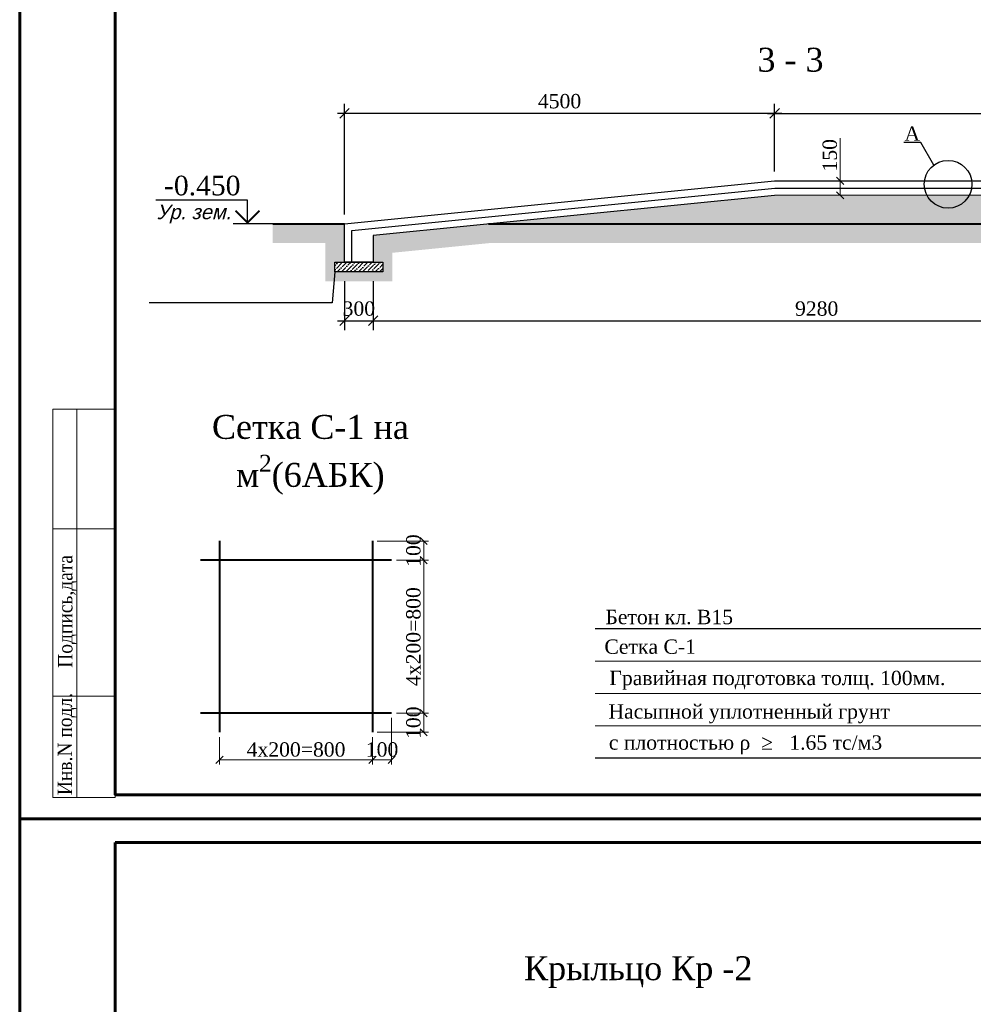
# Model space of a CAD drawing. Header units: millimetres. Extents: x 2063114 to 14983986, y -126020516 to 213791.
# Tile 25 of 256: x 2320392 to 2340347, y -1708884 to -1688291. Entities that reach past the tile are written whole.
import ezdxf
from ezdxf.enums import TextEntityAlignment as Align

# ---------------------------------------------------------------- set-up
doc = ezdxf.new("R2010")
doc.units = ezdxf.units.MM
doc.linetypes.add('HIDDEN2', pattern=[4.7625, 3.175, -1.5875])
doc.layers.get('Defpoints').update_dxf_attribs({"color": 6, "lineweight": 35})
doc.layers.add('_print', color=6, linetype='Continuous', lineweight=60, plot=False)
for name, color, linetype, lineweight in [('TEXT', 7, 'Continuous', 30), ('Wall', 16, 'Continuous', 40), ('АСО-Штриховка', 184, 'Continuous', 9), ('Фундаменты', 252, 'Continuous', 25)]:
    doc.layers.add(name, color=color, linetype=linetype, lineweight=lineweight)
doc.styles.add('seviyorum', font='times.ttf')
doc.styles.add('SIMPLEX', font='times.ttf', dxfattribs={"width": 0.7})
doc.styles.get("Standard").update_dxf_attribs({"font": 'arial.ttf'})
doc.styles.add('standart QQL', font='times.ttf', dxfattribs={"height": 300})
doc.styles.add('Times New Roman', font='times.ttf')
doc.dimstyles.new('Dim(100)', dxfattribs={"dimscale": 100, "dimtxt": 3.5, "dimasz": 2, "dimexe": 2, "dimexo": 2, "dimgap": 1, "dimtad": 1, "dimdec": 0, "dimdsep": 46, "dimtxsty": 'SIMPLEX', "dimblk": 'OBLIQUE', "dimcen": 2.5, "dimdle": 1.5, "dimclrd": 256, "dimclre": 256, "dimclrt": 256, "dimadec": 0, "dimazin": 0, "dimtfac": 0.75, "dimtdec": 0, "dimtmove": 1, "dimatfit": 3, "dimfxl": 1, "dimtolj": 1, "dimtzin": 0, "dimlwd": -1, "dimlwe": -1, "dimarcsym": 0})
doc.dimstyles.new('Миржалол100', dxfattribs={"dimtxt": 300, "dimasz": 150, "dimexe": 100, "dimexo": 100, "dimgap": 63, "dimtad": 1, "dimdec": 0, "dimtxsty": 'Times New Roman', "dimblk": 'OBLIQUE', "dimcen": 100, "dimclrd": 256, "dimclre": 256, "dimclrt": 256, "dimadec": 0, "dimazin": 0, "dimtfac": 1, "dimtdec": 0, "dimtmove": 1, "dimatfit": 3, "dimfxl": 800, "dimlwd": 13, "dimlwe": 13, "dimarcsym": 0})
doc.dimstyles.new('Миржалол25', dxfattribs={"dimtxt": 300, "dimasz": 150, "dimexe": 100, "dimexo": 100, "dimgap": 63, "dimtad": 1, "dimdec": 0, "dimlfac": 0.25, "dimtxsty": 'Times New Roman', "dimblk": 'OBLIQUE', "dimcen": 100, "dimclrd": 256, "dimclre": 256, "dimclrt": 256, "dimadec": 0, "dimazin": 0, "dimtfac": 1, "dimtdec": 0, "dimtmove": 1, "dimatfit": 3, "dimfxl": 800, "dimlwd": 13, "dimlwe": 13, "dimarcsym": 0})

# ---------------------------------------------------------------- blocks, each defined once
blk = doc.blocks.new('_Oblique')
at = {"color": 0, "linetype": 'ByBlock', "lineweight": -2}
blk.add_line((-0.5, -0.5), (0.5, 0.5), dxfattribs=at)
blk = doc.blocks.new('*D1201')
at = {"ltscale": 300, "transparency": 16777216}
for p, q in [((2327189, -1693763), (2327189, -1694788)), ((2327789, -1693763), (2327789, -1694788)), ((2327039, -1694588), (2327939, -1694588))]:
    blk.add_line(p, q, dxfattribs=at)
at = {"layer": 'Defpoints', "color": 0, "lineweight": 30, "ltscale": 300, "transparency": 16777216}
for p in [(2327189, -1693563), (2327789, -1693563), (2327789, -1694588)]:
    blk.add_point(p, dxfattribs=at)
at = {"ltscale": 300, "transparency": 16777216, "xscale": 200, "yscale": 200, "zscale": 200, "rotation": 180}
blk.add_blockref('_Oblique', (2327189, -1694588), dxfattribs=at)
at = {"ltscale": 300, "transparency": 16777216, "xscale": 200, "yscale": 200, "zscale": 200}
blk.add_blockref('_Oblique', (2327789, -1694588), dxfattribs=at)
at = {"ltscale": 300, "transparency": 16777216, "insert": (2327489, -1694335), "char_height": 300, "attachment_point": 5, "style": 'Times New Roman'}
blk.add_mtext('\\A1;300', dxfattribs=at)
blk = doc.blocks.new('*D1202')
at = {"ltscale": 300, "transparency": 16777216}
for p, q in [((2327789, -1693763), (2327789, -1694788)), ((2346349, -1693763), (2346349, -1694788)), ((2327639, -1694588), (2346499, -1694588))]:
    blk.add_line(p, q, dxfattribs=at)
at = {"layer": 'Defpoints', "color": 0, "lineweight": 30, "ltscale": 300, "transparency": 16777216}
for p in [(2327789, -1693563), (2346349, -1693563), (2346349, -1694588)]:
    blk.add_point(p, dxfattribs=at)
at = {"ltscale": 300, "transparency": 16777216, "xscale": 200, "yscale": 200, "zscale": 200, "rotation": 180}
blk.add_blockref('_Oblique', (2327789, -1694588), dxfattribs=at)
at = {"ltscale": 300, "transparency": 16777216, "xscale": 200, "yscale": 200, "zscale": 200}
blk.add_blockref('_Oblique', (2346349, -1694588), dxfattribs=at)
at = {"ltscale": 300, "transparency": 16777216, "insert": (2337069, -1694335), "char_height": 300, "attachment_point": 5, "style": 'Times New Roman'}
blk.add_mtext('\\A1;9280', dxfattribs=at)
blk = doc.blocks.new('*D1204')
at = {"ltscale": 300, "transparency": 16777216}
for p, q in [((2336189, -1691463), (2336189, -1690050)), ((2346949, -1691463), (2346949, -1690050)), ((2336039, -1690250), (2347099, -1690250))]:
    blk.add_line(p, q, dxfattribs=at)
at = {"layer": 'Defpoints', "color": 0, "lineweight": 30, "ltscale": 300, "transparency": 16777216}
for p in [(2346949, -1690250), (2336189, -1691663), (2346949, -1691663)]:
    blk.add_point(p, dxfattribs=at)
at = {"ltscale": 300, "transparency": 16777216, "xscale": 200, "yscale": 200, "zscale": 200, "rotation": 180}
blk.add_blockref('_Oblique', (2336189, -1690250), dxfattribs=at)
at = {"ltscale": 300, "transparency": 16777216, "xscale": 200, "yscale": 200, "zscale": 200}
blk.add_blockref('_Oblique', (2346949, -1690250), dxfattribs=at)
at = {"ltscale": 300, "transparency": 16777216, "insert": (2341569, -1689997), "char_height": 300, "attachment_point": 5, "style": 'Times New Roman'}
blk.add_mtext('\\A1;5380', dxfattribs=at)
blk = doc.blocks.new('*U131')
at = {"color": 0, "linetype": 'ByBlock', "lineweight": -2}
blk.add_line((3, 0), (11.3, 0), dxfattribs=at)
blk.add_lwpolyline([(8.3, 0), (8.3, 5), (27.45, 5)], dxfattribs=at)
at = {"color": 0, "linetype": 'ByBlock', "lineweight": -2, "const_width": 0.4}
blk.add_lwpolyline([(5.8, 2.78), (8.3, 0.28), (10.8, 2.78)], dxfattribs=at)
at = {"color": 0, "linetype": 'ByBlock', "lineweight": -2, "style": 'seviyorum'}
blk.add_attdef('ОТМЕТКА', text='', height=4.1, dxfattribs=at).set_placement((17.76, 8.03), align=Align.MIDDLE_CENTER)
at = {"color": 0, "linetype": 'ByBlock', "lineweight": -2, "oblique": 15}
blk.add_attdef('НТЕКСТ', text='', height=3, dxfattribs=at).set_placement((19.55, 2.5), align=Align.MIDDLE_CENTER)
blk = doc.blocks.new('*D1205')
at = {"ltscale": 300, "transparency": 16777216}
for p, q in [((2327189, -1692363), (2327189, -1690050)), ((2336189, -1691463), (2336189, -1690050)), ((2336339, -1690250), (2327039, -1690250))]:
    blk.add_line(p, q, dxfattribs=at)
at = {"layer": 'Defpoints', "color": 0, "lineweight": 30, "ltscale": 300, "transparency": 16777216}
for p in [(2327189, -1690250), (2336189, -1691663), (2327189, -1692563)]:
    blk.add_point(p, dxfattribs=at)
at = {"ltscale": 300, "transparency": 16777216, "xscale": 200, "yscale": 200, "zscale": 200, "rotation": 180}
blk.add_blockref('_Oblique', (2327189, -1690250), dxfattribs=at)
at = {"ltscale": 300, "transparency": 16777216, "xscale": 200, "yscale": 200, "zscale": 200}
blk.add_blockref('_Oblique', (2336189, -1690250), dxfattribs=at)
at = {"ltscale": 300, "transparency": 16777216, "insert": (2331689, -1689997), "char_height": 300, "attachment_point": 5, "style": 'Times New Roman'}
blk.add_mtext('\\A1;4500', dxfattribs=at)
blk = doc.blocks.new('*D1206')
at = {"linetype": 'Continuous', "lineweight": 13, "ltscale": 300, "transparency": 16777216}
for p, q in [((2337561, -1690766), (2337561, -1691663)), ((2337561, -1691663), (2337561, -1691963))]:
    blk.add_line(p, q, dxfattribs=at)
at = {"layer": 'Defpoints', "color": 0, "lineweight": 30, "ltscale": 300, "transparency": 16777216}
for p in [(2337561, -1691663), (2337561, -1691963), (2337561, -1691963)]:
    blk.add_point(p, dxfattribs=at)
at = {"lineweight": 13, "ltscale": 300, "transparency": 16777216, "xscale": 150, "yscale": 150, "zscale": 150}
for p, rotation in [((2337561, -1691663), 90), ((2337561, -1691963), 270)]:
    blk.add_blockref('_Oblique', p, dxfattribs=dict(at, rotation=rotation))
at = {"ltscale": 300, "transparency": 16777216, "insert": (2337345, -1691127), "char_height": 300, "attachment_point": 5, "rotation": 90, "style": 'Times New Roman'}
blk.add_mtext('150', dxfattribs=at)
blk = doc.blocks.new('*D1210')
at = {"linetype": 'Continuous', "lineweight": 13, "ltscale": 300, "transparency": 16777216}
for p, q in [((2324575, -1703294), (2324575, -1703871)), ((2327775, -1703294), (2327775, -1703871)), ((2324575, -1703771), (2327775, -1703771))]:
    blk.add_line(p, q, dxfattribs=at)
at = {"layer": 'Defpoints', "color": 0, "lineweight": 30, "ltscale": 300, "transparency": 16777216}
for p in [(2324575, -1703194), (2327775, -1703194), (2327775, -1703771)]:
    blk.add_point(p, dxfattribs=at)
at = {"lineweight": 13, "ltscale": 300, "transparency": 16777216, "xscale": 150, "yscale": 150, "zscale": 150, "rotation": 180}
blk.add_blockref('_Oblique', (2324575, -1703771), dxfattribs=at)
at = {"lineweight": 13, "ltscale": 300, "transparency": 16777216, "xscale": 150, "yscale": 150, "zscale": 150}
blk.add_blockref('_Oblique', (2327775, -1703771), dxfattribs=at)
at = {"ltscale": 300, "transparency": 16777216, "insert": (2326175, -1703556), "char_height": 300, "attachment_point": 5, "style": 'Times New Roman'}
blk.add_mtext('4x200=800', dxfattribs=at)
blk = doc.blocks.new('*D1211')
at = {"linetype": 'Continuous', "lineweight": 13, "ltscale": 300, "transparency": 16777216}
for p, q in [((2328275, -1702794), (2328947, -1702794)), ((2328847, -1703194), (2328847, -1702794)), ((2327875, -1703194), (2328947, -1703194))]:
    blk.add_line(p, q, dxfattribs=at)
at = {"layer": 'Defpoints', "color": 0, "lineweight": 30, "ltscale": 300, "transparency": 16777216}
for p in [(2328175, -1702794), (2328847, -1702794), (2327775, -1703194)]:
    blk.add_point(p, dxfattribs=at)
at = {"lineweight": 13, "ltscale": 300, "transparency": 16777216, "xscale": 150, "yscale": 150, "zscale": 150}
for p, rotation in [((2328847, -1702794), 90), ((2328847, -1703194), 270)]:
    blk.add_blockref('_Oblique', p, dxfattribs=dict(at, rotation=rotation))
at = {"ltscale": 300, "transparency": 16777216, "insert": (2328632, -1702994), "char_height": 300, "attachment_point": 5, "rotation": 90, "style": 'Times New Roman'}
blk.add_mtext('100', dxfattribs=at)
blk = doc.blocks.new('*D1212')
at = {"linetype": 'Continuous', "lineweight": 13, "ltscale": 300, "transparency": 16777216}
for p, q in [((2328275, -1699594), (2328947, -1699594)), ((2328847, -1702794), (2328847, -1699594)), ((2328275, -1702794), (2328947, -1702794))]:
    blk.add_line(p, q, dxfattribs=at)
at = {"layer": 'Defpoints', "color": 0, "lineweight": 30, "ltscale": 300, "transparency": 16777216}
for p in [(2328175, -1699594), (2328847, -1699594), (2328175, -1702794)]:
    blk.add_point(p, dxfattribs=at)
at = {"lineweight": 13, "ltscale": 300, "transparency": 16777216, "xscale": 150, "yscale": 150, "zscale": 150}
for p, rotation in [((2328847, -1699594), 90), ((2328847, -1702794), 270)]:
    blk.add_blockref('_Oblique', p, dxfattribs=dict(at, rotation=rotation))
at = {"ltscale": 300, "transparency": 16777216, "insert": (2328632, -1701194), "char_height": 300, "width": 3214.22, "attachment_point": 5, "rotation": 90, "style": 'Times New Roman'}
blk.add_mtext('4x200=800', dxfattribs=at)
blk = doc.blocks.new('*D1213')
at = {"linetype": 'Continuous', "lineweight": 13, "ltscale": 300, "transparency": 16777216}
for p, q in [((2327875, -1699194), (2328947, -1699194)), ((2328847, -1699594), (2328847, -1699194)), ((2328275, -1699594), (2328947, -1699594))]:
    blk.add_line(p, q, dxfattribs=at)
at = {"layer": 'Defpoints', "color": 0, "lineweight": 30, "ltscale": 300, "transparency": 16777216}
for p in [(2327775, -1699194), (2328847, -1699194), (2328175, -1699594)]:
    blk.add_point(p, dxfattribs=at)
at = {"lineweight": 13, "ltscale": 300, "transparency": 16777216, "xscale": 150, "yscale": 150, "zscale": 150}
for p, rotation in [((2328847, -1699194), 90), ((2328847, -1699594), 270)]:
    blk.add_blockref('_Oblique', p, dxfattribs=dict(at, rotation=rotation))
at = {"ltscale": 300, "transparency": 16777216, "insert": (2328632, -1699394), "char_height": 300, "attachment_point": 5, "rotation": 90, "style": 'Times New Roman'}
blk.add_mtext('100', dxfattribs=at)
blk = doc.blocks.new('*D1214')
at = {"linetype": 'Continuous', "lineweight": 13, "ltscale": 300, "transparency": 16777216}
for p, q in [((2328175, -1702894), (2328175, -1703871)), ((2327775, -1703294), (2327775, -1703871)), ((2327775, -1703771), (2328175, -1703771))]:
    blk.add_line(p, q, dxfattribs=at)
at = {"layer": 'Defpoints', "color": 0, "lineweight": 30, "ltscale": 300, "transparency": 16777216}
for p in [(2328175, -1702794), (2327775, -1703194), (2328175, -1703771)]:
    blk.add_point(p, dxfattribs=at)
at = {"lineweight": 13, "ltscale": 300, "transparency": 16777216, "xscale": 150, "yscale": 150, "zscale": 150, "rotation": 180}
blk.add_blockref('_Oblique', (2327775, -1703771), dxfattribs=at)
at = {"lineweight": 13, "ltscale": 300, "transparency": 16777216, "xscale": 150, "yscale": 150, "zscale": 150}
blk.add_blockref('_Oblique', (2328175, -1703771), dxfattribs=at)
at = {"ltscale": 300, "transparency": 16777216, "insert": (2327975, -1703556), "char_height": 300, "attachment_point": 5, "style": 'Times New Roman'}
blk.add_mtext('100', dxfattribs=at)
blk = doc.blocks.new('A$C55174EB8')
at = {"layer": 'Wall', "color": 7, "linetype": 'Continuous', "lineweight": 20}
for p, q in [((-1319, -46), (-1319, 8074)), ((-1319, 8074), (-19, 8074)), ((-819, 8074), (-819, -46)), ((-19, 8074), (-19, -46)), ((-1319, 5574), (-19, 5574)), ((-1319, 2074), (-19, 2074)), ((-1319, -46), (-19, -46))]:
    blk.add_line(p, q, dxfattribs=at)
at = {"layer": 'TEXT', "color": 7, "linetype": 'Continuous', "lineweight": 20, "style": 'standart QQL', "width": 0.9}
for s, p in [('Подпись,дата', (-911, 2668)), ('Инв.N подл.', (-920, 4))]:
    blk.add_text(s, height=300, rotation=90, dxfattribs=at).set_placement(p)
blk = doc.blocks.new('*U1590')
at = {"color": 0, "ltscale": 25}
blk.add_lwpolyline([(-59400, 42000), (0, 42000), (0, 0), (-59400, 0)], close=True, dxfattribs=at)
at = {"color": 0, "lineweight": 60, "ltscale": 25}
blk.add_lwpolyline([(-57400, 41500), (-500, 41500), (-500, 500), (-57400, 500)], close=True, dxfattribs=at)

msp = doc.modelspace()

# ---------------------------------------------------------------- hatches: boundary and pattern name
h = msp.add_hatch()
h.set_pattern_fill('GRAVEL', color=256, scale=500)
h.set_pattern_definition([(228.0127875, (188393.08, -1212241.923), (-4000, -4500), [67.268, -6659.54402]), (184.9697407, (188348.08, -1212291.923), (6000, 500), [115.434, -11427.96238]), (132.510447, (188233.08, -1212301.923), (5000, -5500), [81.394, -8058.0163]), (267.273689, (188038.08, -1212426.923), (500, 10000), [105.119, -10406.77902]), (292.8336542, (188033.08, -1212531.923), (-2500, 6000), [103.0775, -10204.68656]), (357.273689, (188073.08, -1212626.923), (-10000, 500), [105.119, -10406.77902]), (37.6942405, (188178.08, -1212631.923), (-6500, -5000), [139.0145, -13762.42427]), (72.2553284, (188288.08, -1212546.923), (3500, 11000), [131.244, -12993.16075]), (121.4295656, (188328.08, -1212421.923), (-4000, 6500), [105.475, -10442.03655]), (175.2363583, (188273.08, -1212331.923), (5500, -500), [120.416, -5900.38129]), (222.3974378, (188153.079, -1212321.923), (-6000, -5500), [155.724, -15416.6875]), (138.8140748, (188533.08, -1212431.923), (-3500, 3000), [53.1505, -5261.92241]), (171.4692344, (188493.08, -1212396.923), (6500, -1000), [101.1185, -10010.75571]), (225, (188393.08, -1212381.92), (-6e-14, -500), [70.7105, -636.39628]), (203.1985905, (188358.08, -1212321.92), (2500, 1000), [38.079, -3769.80755]), (291.8014095, (188323.08, -1212336.92), (-500, 1500), [53.8515, -2638.7309]), (30.9637565, (188343.08, -1212386.92), (1500, 1000), [87.4645, -2828.01145]), (161.565051, (188418.08, -1212341.92), (1000, -500), [63.2455, -1517.89333]), (16.3895403, (188033.08, -1212336.923), (5000, 1500), [88.6, -8771.42257]), (70.346176, (188118.08, -1212311.923), (-2000, -5500), [74.3305, -7358.70387]), (293.1985905, (188418.08, -1212241.92), (-1000, 2500), [76.1575, -3731.72905]), (343.6104597, (188448.08, -1212311.923), (-5000, 1500), [88.6, -8771.42257]), (339.4439548, (188033.08, -1212646.923), (-2500, 1000), [85.44, -4186.56187]), (294.7751406, (188113.08, -1212676.923), (-2500, 5500), [71.589, -7087.32153]), (66.8014095, (188423.08, -1212741.92), (1000, 2500), [76.1575, -3731.72905]), (17.3540246, (188453.08, -1212671.923), (-6500, -2000), [83.8155, -8297.71181]), (69.4439548, (188178.08, -1212741.923), (-1000, -2500), [42.72, -4229.28187]), (101.3099325, (188393.08, -1212741.92), (-500, 2000), [25.495, -2524.01476]), (165.9637565, (188388.08, -1212716.92), (1500, -500), [103.0775, -1958.47531]), (186.009006, (188288.08, -1212691.923), (5000, 500), [95.525, -9456.96159]), (303.6900675, (188343.08, -1212431.92), (-500, 1000), [72.111, -1730.66464]), (353.1572266, (188383.08, -1212491.923), (8500, -1000), [125.897, -12463.78131]), (60.945396, (188508.08, -1212506.923), (-2000, -3500), [51.478, -5096.33707]), (90, (188533.1, -1212461.9), (-500, 500), [30, -470]), (120.2564372, (188278.08, -1212676.923), (2000, -3500), [69.462, -6876.76]), (48.0127875, (188243.08, -1212616.923), (4000, 4500), [134.536, -6592.27602]), (0, (188333.1, -1212516.9), (500, 500), [130, -370]), (325.3048465, (188463.08, -1212516.923), (5000, -3500), [79.057, -7826.63715]), (254.054604, (188528.08, -1212561.92), (-500, -2000), [72.801, -3567.25394]), (207.6459754, (188508.08, -1212631.923), (-9500, -5000), [118.5325, -11734.73709]), (175.4260787, (188403.08, -1212686.923), (-6500, 500), [125.3995, -12414.5367])])
h.paths.add_polyline_path([(2330203.94013, -1692563.17427), (2346348.97632, -1692563.17427), (2346348.97632, -1691963.17427), (2336188.97632, -1691964.67054)])
h = msp.add_hatch()
h.set_pattern_fill('ANSI36', color=256, scale=500)
h.set_pattern_definition([(45, (1315348.03, -725441.427), (33.1456304, 121.533978), [156.25, -31.25, 0, -31.25])])
h.paths.add_polyline_path([(2326988.97801, -1693363.17427), (2326988.97801, -1693563.17427), (2327988.97801, -1693563.17427), (2327988.97801, -1693363.17427)])
at = {"layer": 'АСО-Штриховка', "linetype": 'HIDDEN2', "lineweight": 13}
h = msp.add_hatch(dxfattribs=at)
h.set_pattern_fill('EARTH', color=0, scale=50, angle=45)
h.set_pattern_definition([(45, (2125702.23, -2088019.16), (0, 449.0128), [317.5, -317.5]), (45, (2125618.04, -2087934.97), (0, 449.0128), [317.5, -317.5]), (45, (2125533.85, -2087850.78), (0, 449.0128), [317.5, -317.5]), (135, (2125533.85, -2087794.66), (-449.0128, 0), [317.5, -317.5]), (135, (2125618.04, -2087710.47), (-449.0128, 0), [317.5, -317.5]), (135, (2125702.23, -2087626.28), (-449.0128, 0), [317.5, -317.5])])
h.paths.add_polyline_path([(2330203.94013, -1692563.17427), (2343678.15593, -1692563.17427), (2346348.97632, -1692563.17427), (2346348.97632, -1693363.17427), (2346148.97632, -1693363.17427), (2346148.97632, -1693563.17427), (2347148.97632, -1693563.17427), (2347148.97632, -1693363.17427), (2346948.97632, -1693363.17427), (2346948.97632, -1692563.17427), (2348020.90675, -1692563.17427), (2348020.90675, -1692963.17427), (2347348.97632, -1692963.17427), (2347348.97632, -1693763.17427), (2345948.97632, -1693763.17427), (2345948.97632, -1692963.17427), (2330223.89039, -1692963.17426), (2328188.97801, -1693166.66554), (2328188.97801, -1693763.17427), (2326788.97801, -1693763.17427), (2326788.97801, -1692963.17427), (2325688.97801, -1692963.17427), (2325688.97801, -1692563.17427), (2327188.97801, -1692563.17427), (2327188.97801, -1693363.17427), (2326988.97801, -1693363.17427), (2326988.97801, -1693563.17427), (2327988.97801, -1693563.17427), (2327988.97801, -1693363.17427), (2327788.97801, -1693363.17427), (2327788.97801, -1692804.67053)])

# ---------------------------------------------------------------- linework, layer by layer
at = {"lineweight": 40}
for p, q in [((2325688.97801, -1692563.17427), (2327188.97801, -1692563.17427)), ((2330203.94013, -1692563.17427), (2346348.97632, -1692563.17427)), ((2324574.7398, -1699193.90421), (2324574.7398, -1703193.90421)), ((2327774.7398, -1699193.90421), (2327774.7398, -1703193.90421)), ((2328174.7398, -1699593.90421), (2324174.7398, -1699593.90421)), ((2328174.7398, -1702793.90421), (2324174.7398, -1702793.90421))]:
    msp.add_line(p, q, dxfattribs=at)
at = {"color": 0, "linetype": 'Continuous', "lineweight": 15, "ltscale": 100}
for p, q in [((2332437.2144, -1701703.72341), (2341568.38948, -1701703.72341)), ((2332437.2144, -1702382.03499), (2341568.38948, -1702382.03499)), ((2332437.2144, -1703060.34658), (2341568.38948, -1703060.34658))]:
    msp.add_line(p, q, dxfattribs=at)
for points in [[(2339519.82351, -1691332.4578), (2339251.82462, -1690859.62582), (2338891.64631, -1690859.62582)], [(2326988.97801, -1693563.17427), (2326928.63083, -1694214.84226), (2323098.97951, -1694214.84226)]]:
    msp.add_lwpolyline(points)
at = {"lineweight": 30}
for points in [[(2336188.97632, -1691663.17427), (2346948.97632, -1691663.17427), (2346948.97632, -1693363.17427), (2346348.97632, -1693363.17427), (2346348.97632, -1692598.58446), (2346348.97632, -1691963.17427), (2336188.97632, -1691964.67054), (2327788.97801, -1692804.67053), (2327788.97801, -1693363.17427), (2327188.97801, -1693363.17427), (2327188.97801, -1692563.17427)], [(2326988.97801, -1693363.17427), (2327988.97801, -1693363.17427), (2327988.97801, -1693563.17427), (2326988.97801, -1693563.17427)]]:
    msp.add_lwpolyline(points, close=True, dxfattribs=at)
at = {"color": 5, "lineweight": 30}
msp.add_lwpolyline([(2327338.97801, -1693363.17427), (2327338.97801, -1692698.9224), (2336196.45766, -1691813.17427), (2346648.97632, -1691813.17427), (2346648.97632, -1693363.17427)], dxfattribs=at)
at = {"color": 0, "ltscale": 100}
msp.add_lwpolyline([(2332437.2144, -1701025.41183), (2341568.38948, -1701025.41183), (2341568.38948, -1703738.65816), (2332437.2144, -1703738.65816)], dxfattribs=at)
msp.add_circle((2339818.82462, -1691733.20503), 500)
at = {"layer": '_print', "ltscale": 100}
for points in [[(2379792.08613, -1705001.43901), (2320392.08613, -1705001.43901), (2320392.08613, -1663001.43901), (2379792.08613, -1663001.43901)], [(2379792.08613, -1747001.43901), (2320392.08613, -1747001.43901), (2320392.08613, -1705001.43901), (2379792.08613, -1705001.43901)]]:
    msp.add_lwpolyline(points, close=True, dxfattribs=at)

# ---------------------------------------------------------------- block references
for p in [(2379792.08613, -1705001.43901), (2379792.08613, -1747001.43901)]:
    msp.add_blockref('*U1590', p)
at = {"ltscale": 300}
ref = msp.add_blockref('*U131', (2325988.97801, -1692563.17427), dxfattribs=dict(at, xscale=-100, yscale=100, zscale=100))
ref.add_attrib('ОТМЕТКА', '-0.450', dxfattribs={"color": 0, "linetype": 'ByBlock', "lineweight": -2, "height": 410, "style": 'seviyorum'}).set_placement((2324212.51786, -1691759.70356), align=Align.MIDDLE_CENTER)
ref.add_attrib('НТЕКСТ', 'Ур. зем.', dxfattribs={"color": 0, "linetype": 'ByBlock', "lineweight": -2, "height": 300, "oblique": 15}).set_placement((2324034.42465, -1692313.17427), align=Align.MIDDLE_CENTER)
at = {"layer": 'Фундаменты', "color": 7, "linetype": 'Continuous', "lineweight": 20}
msp.add_blockref('A$C55174EB8', (2322407.33375, -1704513.86104), dxfattribs=at)

# ---------------------------------------------------------------- texts
at = {"ltscale": 300, "style": 'Times New Roman'}
msp.add_text('A', height=300, dxfattribs=at).set_placement((2338905.56884, -1690824.08513))
at = {"ltscale": 30, "insert": (2335755.5632, -1688878.01981), "char_height": 500, "attachment_point": 1, "style": 'Times New Roman'}
msp.add_mtext_dynamic_manual_height_columns('\\pi73.84058;3 - 3', width=1409.7575758, gutter_width=12.5, heights=[0], dxfattribs=at)
at = {"color": 0, "lineweight": -3, "ltscale": 10, "insert": (2326475.4125, -1697390.76567, -7.72956), "char_height": 500, "width": 4262.311347, "attachment_point": 5, "style": 'Times New Roman'}
msp.add_mtext('\\A1;Сетка С-1 на м{\\H0.7x;\\S2^ ;}(6AБК)', dxfattribs=at)
at = {"ltscale": 300, "char_height": 300, "style": 'Times New Roman'}
for s, width, insert, attachment_point in [('Бетон кл. В15', 3126.7756327, (2335318.81972, -1700633.48285), 3), ('{\\fTimes New Roman|b0|i0|c204|p18;\\W1;Сетка С-1}', 2939.8715509, (2334543.72028, -1701253.41256), 3), ('Гравийная подготовка толщ. 100мм. ', 9072.8169568, (2332731.47807, -1701908.27213), 1), ('Насыпной уплотненный грунт', 6754.4607727, (2332711.16989, -1702608.43409), 1), ('с плотностью ρ  ≥   1.65 тс/м3', 6518.6731886, (2332720.48932, -1703258.23933), 1)]:
    msp.add_mtext_dynamic_manual_height_columns(s, width=width, gutter_width=8935.54887, heights=[0], dxfattribs=dict(at, insert=insert, attachment_point=attachment_point))
at = {"lineweight": -3, "insert": (2333335.56141, -1708210.45387), "char_height": 500, "width": 7916.8642286, "attachment_point": 5, "style": 'Times New Roman'}
msp.add_mtext('Крыльцо Кр -2 ', dxfattribs=at)

# ---------------------------------------------------------------- dimensions: what is measured, and where the dimension line sits
at = {"ltscale": 300}
for base, p1, p2, angle, dimstyle, override, picture, middle in [((2327188.97801, -1690249.6668), (2336188.97632, -1691663.17427), (2327188.97801, -1692563.17427), 180, 'Dim(100)', {"dimtxt": 3, "dimlfac": 0.5, "dimtxsty": 'Times New Roman'}, '*D1205', (2331688.97716, -1690249.6668)), ((2337560.66596, -1691963.17427), (2337560.66596, -1691663.17427), (2337560.66596, -1691963.17427), 270, 'Миржалол100', {"dimlfac": 0.5}, '*D1206', (2337560.66596, -1691127.00784)), ((2328847.42222, -1699193.90421), (2328174.7398, -1699593.90421), (2327774.7398, -1699193.90421), 90, 'Миржалол25', {"dimtxt": 300, "dimtxsty": 'Times New Roman', "dimclrt": 256}, '*D1213', (2328847.42222, -1699393.90421)), ((2328847.42222, -1702793.90421), (2327774.7398, -1703193.90421), (2328174.7398, -1702793.90421), 90, 'Миржалол25', {"dimtxt": 300, "dimtxsty": 'Times New Roman', "dimclrt": 256}, '*D1211', (2328847.42222, -1702993.90421))]:
    dim = msp.add_linear_dim(base=base, p1=p1, p2=p2, angle=angle, dimstyle=dimstyle, override=override, dxfattribs=at)
    dim.commit()
    dim.dimension.update_dxf_attribs({"geometry": picture, "text_midpoint": middle, "dimtype": 160})
for base, p1, p2, override, picture, middle in [((2346948.97632, -1690249.6668), (2336188.97632, -1691663.17427), (2346948.97632, -1691663.17427), {"dimtxt": 3, "dimlfac": 0.5, "dimtxsty": 'Times New Roman'}, '*D1204', (2341568.97632, -1689997.07127)), ((2346348.97632, -1694587.96163), (2327788.97801, -1693563.17427), (2346348.97632, -1693563.17427), {"dimtxt": 3, "dimlfac": 0.5, "dimtxsty": 'Times New Roman', "dimclrt": 256}, '*D1202', (2337068.97716, -1694334.93351))]:
    dim = msp.add_linear_dim(base=base, p1=p1, p2=p2, dimstyle='Dim(100)', override=override, dxfattribs=at)
    dim.commit()
    dim.dimension.update_dxf_attribs({"geometry": picture, "text_midpoint": middle})
for base, p1, p2, dimstyle, override, picture, middle in [((2327788.97801, -1694587.96163), (2327188.97801, -1693563.17427), (2327788.97801, -1693563.17427), 'Dim(100)', {"dimtxt": 3, "dimlfac": 0.5, "dimtxsty": 'Times New Roman', "dimclrt": 256}, '*D1201', (2327488.97801, -1694587.96163)), ((2328174.7398, -1703771.45808), (2327774.7398, -1703193.90421), (2328174.7398, -1702793.90421), 'Миржалол25', {"dimtxt": 300, "dimtxsty": 'Times New Roman', "dimclrt": 256}, '*D1214', (2327974.7398, -1703771.45808))]:
    dim = msp.add_linear_dim(base=base, p1=p1, p2=p2, dimstyle=dimstyle, override=override, dxfattribs=at)
    dim.commit()
    dim.dimension.update_dxf_attribs({"geometry": picture, "text_midpoint": middle, "dimtype": 160})
dim = msp.add_linear_dim(base=(2328847.42222, -1699593.90421), p1=(2328174.7398, -1702793.90421), p2=(2328174.7398, -1699593.90421), angle=90, text='4x200=<>', dimstyle='Миржалол25', dxfattribs=at)
dim.commit()
dim.dimension.update_dxf_attribs({"geometry": '*D1212', "text_midpoint": (2328847.42222, -1701193.90421), "dimtype": 160})
dim = msp.add_linear_dim(base=(2327774.7398, -1703771.45808), p1=(2324574.7398, -1703193.90421), p2=(2327774.7398, -1703193.90421), text='4x200=<>', dimstyle='Миржалол25', override={"dimtxt": 300, "dimtxsty": 'Times New Roman', "dimclrt": 256}, dxfattribs=at)
dim.commit()
dim.dimension.update_dxf_attribs({"geometry": '*D1210', "text_midpoint": (2326174.7398, -1703771.45808), "dimtype": 160})

doc.saveas('drawing.dxf')
